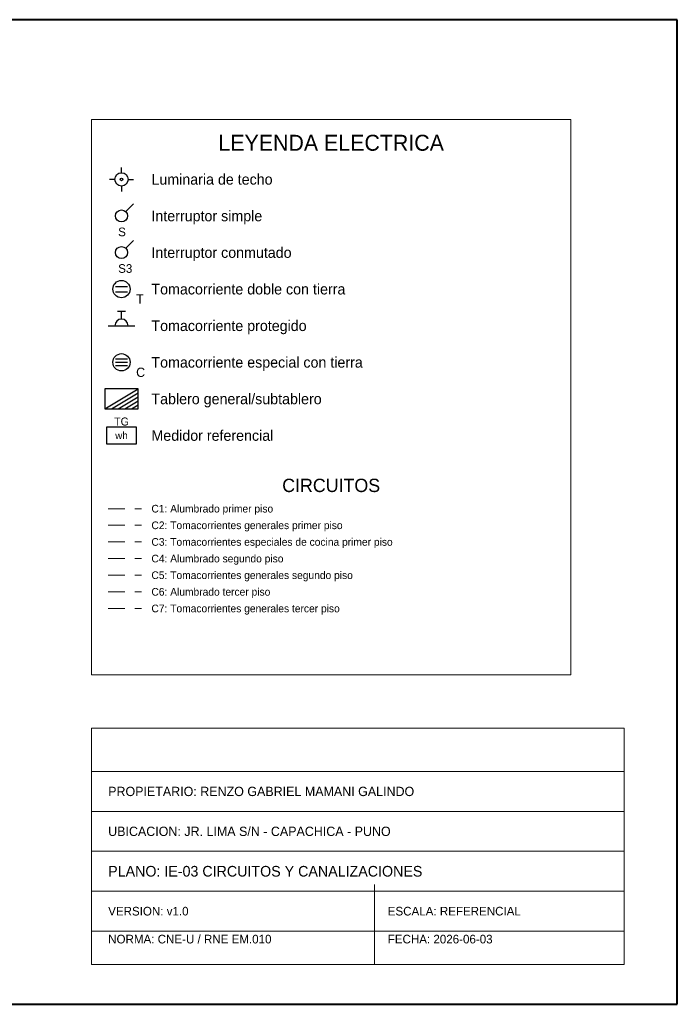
# Model space of a CAD drawing. Header units: metres. Extents: x -1 to 28.5, y -1 to 13.8.
# Tile 2 of 2: x 18.6 to 28.5, y -1 to 13.8. Entities that reach past the tile are written whole.
import ezdxf
from ezdxf.enums import TextEntityAlignment as Align

# ---------------------------------------------------------------- set-up
doc = ezdxf.new("R2010")
doc.units = ezdxf.units.M
doc.linetypes.add('DASHED', pattern=[0.4, 0.25, -0.15])
for name, color, linetype, lineweight, true_color in [('ELEC_CIRCUITO_C1', 7, 'DASHED', 20, 0xdc7d19), ('ELEC_CIRCUITO_C2', 7, 'DASHED', 20, 0x2355b4), ('ELEC_CIRCUITO_C3', 7, 'DASHED', 20, 0xc81e1e), ('ELEC_CIRCUITO_C4', 7, 'DASHED', 20, 0xdc7d19), ('ELEC_CIRCUITO_C5', 7, 'DASHED', 20, 0x2355b4), ('ELEC_CIRCUITO_C6', 7, 'DASHED', 20, 0xdc7d19), ('ELEC_CIRCUITO_C7', 7, 'DASHED', 20, 0x2355b4), ('ELEC_INTERRUPTORES', 7, 'CONTINUOUS', 25, 0xdc7d19), ('ELEC_LEYENDA', 7, 'CONTINUOUS', 18, 0x141414), ('ELEC_LUMINARIAS', 7, 'CONTINUOUS', 25, 0xdc7d19), ('ELEC_MEDIDOR', 7, 'CONTINUOUS', 25, 0x1e8246), ('ELEC_ROTULO', 7, 'CONTINUOUS', 20, 0x141414), ('ELEC_TABLEROS', 7, 'CONTINUOUS', 30, 0xc81e1e), ('ELEC_TOMACORRIENTES', 7, 'CONTINUOUS', 25, 0x2355b4), ('MARCO', 7, 'CONTINUOUS', 40, 0x141414)]:
    doc.layers.add(name, color=color, linetype=linetype, lineweight=lineweight, true_color=true_color)

msp = doc.modelspace()

# ---------------------------------------------------------------- linework, layer by layer
at = {"layer": 'ELEC_CIRCUITO_C1', "linetype": 'DASHED', "true_color": 0xdc7d19}
msp.add_line((19.95, 6.45), (20.45, 6.45), dxfattribs=at)
at = {"layer": 'ELEC_CIRCUITO_C2', "linetype": 'DASHED', "true_color": 0x2355b4}
msp.add_line((19.95, 6.2), (20.45, 6.2), dxfattribs=at)
at = {"layer": 'ELEC_CIRCUITO_C3', "linetype": 'DASHED', "true_color": 0xc81e1e}
msp.add_line((19.95, 5.95), (20.45, 5.95), dxfattribs=at)
at = {"layer": 'ELEC_CIRCUITO_C4', "linetype": 'DASHED', "true_color": 0xdc7d19}
msp.add_line((19.95, 5.7), (20.45, 5.7), dxfattribs=at)
at = {"layer": 'ELEC_CIRCUITO_C5', "linetype": 'DASHED', "true_color": 0x2355b4}
msp.add_line((19.95, 5.45), (20.45, 5.45), dxfattribs=at)
at = {"layer": 'ELEC_CIRCUITO_C6', "linetype": 'DASHED', "true_color": 0xdc7d19}
msp.add_line((19.95, 5.2), (20.45, 5.2), dxfattribs=at)
at = {"layer": 'ELEC_CIRCUITO_C7', "linetype": 'DASHED', "true_color": 0x2355b4}
msp.add_line((19.95, 4.95), (20.45, 4.95), dxfattribs=at)
at = {"layer": 'ELEC_INTERRUPTORES', "true_color": 0xdc7d19}
for p, q in [((20.21, 10.91), (20.33, 11.03)), ((20.21, 10.36), (20.33, 10.48))]:
    msp.add_line(p, q, dxfattribs=at)
for centre in [(20.15, 10.85), (20.15, 10.3)]:
    msp.add_circle(centre, 0.09, dxfattribs=at)
at = {"layer": 'ELEC_LEYENDA', "true_color": 0x141414}
for p, q in [((26.9, 12.3), (19.7, 12.3)), ((19.7, 12.3), (19.7, 3.95)), ((26.9, 3.95), (26.9, 12.3)), ((19.7, 3.95), (26.9, 3.95))]:
    msp.add_line(p, q, dxfattribs=at)
at = {"layer": 'ELEC_LUMINARIAS', "true_color": 0xdc7d19}
for p, q in [((20.15, 11.5), (20.15, 11.58)), ((20.05, 11.4), (19.97, 11.4)), ((20.25, 11.4), (20.33, 11.4)), ((20.15, 11.3), (20.15, 11.22))]:
    msp.add_line(p, q, dxfattribs=at)
for radius in [0.1, 0.02]:
    msp.add_circle((20.15, 11.4), radius, dxfattribs=at)
at = {"layer": 'ELEC_MEDIDOR', "true_color": 0x1e8246}
for p, q in [((20.375, 7.675), (19.925, 7.675)), ((19.925, 7.675), (19.925, 7.425)), ((20.375, 7.425), (20.375, 7.675)), ((19.925, 7.425), (20.375, 7.425))]:
    msp.add_line(p, q, dxfattribs=at)
at = {"layer": 'ELEC_ROTULO', "true_color": 0x141414}
for p, q in [((27.7, 3.15), (19.7, 3.15)), ((19.7, 3.15), (19.7, -0.4)), ((27.7, -0.4), (27.7, 3.15)), ((19.7, 2.5), (27.7, 2.5)), ((19.7, 1.9), (27.7, 1.9)), ((19.7, 1.3), (27.7, 1.3)), ((23.95, -0.4), (23.95, 0.8)), ((19.7, 0.7), (27.7, 0.7)), ((19.7, 0.1), (27.7, 0.1)), ((19.7, -0.4), (27.7, -0.4))]:
    msp.add_line(p, q, dxfattribs=at)
at = {"layer": 'ELEC_TABLEROS', "true_color": 0xc81e1e}
for p, q in [((20.4, 8.25), (19.9, 8.25)), ((19.9, 8.25), (19.9, 7.95)), ((19.9, 7.95), (20.4, 8.25)), ((20, 7.95), (20.4, 8.19)), ((20.4, 7.95), (20.4, 8.25)), ((20.4, 7.95), (20.4, 8.25)), ((20.1, 7.95), (20.4, 8.13)), ((20.2, 7.95), (20.4, 8.07)), ((20.3, 7.95), (20.4, 8.01)), ((19.9, 7.95), (20.4, 7.95)), ((19.9, 7.95), (20.4, 7.95))]:
    msp.add_line(p, q, dxfattribs=at)
at = {"layer": 'ELEC_TOMACORRIENTES', "true_color": 0x2355b4}
for p, q in [((20.06, 9.79), (20.24, 9.79)), ((20.06, 9.71), (20.24, 9.71)), ((20.09, 9.42), (20.21, 9.42)), ((20.15, 9.3), (20.15, 9.42)), ((19.95, 9.2), (20.35, 9.2))]:
    msp.add_line(p, q, dxfattribs=at)
at = {"layer": 'ELEC_TOMACORRIENTES', "true_color": 0xc81e1e}
for p, q in [((20.06, 8.7), (20.24, 8.7)), ((20.06, 8.65), (20.24, 8.65)), ((20.06, 8.6), (20.24, 8.6))]:
    msp.add_line(p, q, dxfattribs=at)
at = {"layer": 'ELEC_TOMACORRIENTES', "true_color": 0x2355b4}
msp.add_circle((20.15, 9.75), 0.13, dxfattribs=at)
at = {"layer": 'ELEC_TOMACORRIENTES', "true_color": 0xc81e1e}
msp.add_circle((20.15, 8.65), 0.13, dxfattribs=at)
at = {"layer": 'ELEC_TOMACORRIENTES', "true_color": 0x2355b4}
msp.add_arc((20.15, 9.2), 0.1, 0, 180, dxfattribs=at)
at = {"layer": 'MARCO', "true_color": 0x141414}
for p, q in [((28.5, 13.8), (-1, 13.8)), ((28.5, -1), (28.5, 13.8)), ((-1, -1), (28.5, -1))]:
    msp.add_line(p, q, dxfattribs=at)

# ---------------------------------------------------------------- texts
at = {"layer": 'ELEC_INTERRUPTORES'}
for s, p in [('S', (20.1, 10.61)), ('S3', (20.1, 10.06))]:
    msp.add_text(s, height=0.13, dxfattribs=at).set_placement(p, align=Align.MIDDLE_LEFT)
at = {"layer": 'ELEC_LEYENDA'}
for s, height, p in [('LEYENDA ELECTRICA', 0.24, (23.3, 11.95)), ('CIRCUITOS', 0.2, (23.3, 6.8))]:
    msp.add_text(s, height=height, dxfattribs=at).set_placement(p, align=Align.MIDDLE_CENTER)
for s, height, p in [('Luminaria de techo', 0.16, (20.6, 11.4)), ('Interruptor simple', 0.16, (20.6, 10.85)), ('Interruptor conmutado', 0.16, (20.6, 10.3)), ('Tomacorriente doble con tierra', 0.16, (20.6, 9.75)), ('Tomacorriente protegido', 0.16, (20.6, 9.2)), ('Tomacorriente especial con tierra', 0.16, (20.6, 8.65)), ('Tablero general/subtablero', 0.16, (20.6, 8.1)), ('Medidor referencial', 0.16, (20.6, 7.55)), ('C1: Alumbrado primer piso', 0.115, (20.6, 6.45)), ('C2: Tomacorrientes generales primer piso', 0.115, (20.6, 6.2)), ('C3: Tomacorrientes especiales de cocina primer piso', 0.115, (20.6, 5.95)), ('C4: Alumbrado segundo piso', 0.115, (20.6, 5.7)), ('C5: Tomacorrientes generales segundo piso', 0.115, (20.6, 5.45)), ('C6: Alumbrado tercer piso', 0.115, (20.6, 5.2)), ('C7: Tomacorrientes generales tercer piso', 0.115, (20.6, 4.95))]:
    msp.add_text(s, height=height, dxfattribs=at).set_placement(p, align=Align.MIDDLE_LEFT)
at = {"layer": 'ELEC_MEDIDOR'}
msp.add_text('wh', height=0.11, dxfattribs=at).set_placement((20.15, 7.55), align=Align.MIDDLE_CENTER)
at = {"layer": 'ELEC_ROTULO'}
for s, height, p in [('PROPIETARIO: RENZO GABRIEL MAMANI GALINDO', 0.14, (19.95, 2.2)), ('UBICACION: JR. LIMA S/N - CAPACHICA - PUNO', 0.14, (19.95, 1.6)), ('PLANO: IE-03 CIRCUITOS Y CANALIZACIONES', 0.16, (19.95, 1)), ('VERSION: v1.0', 0.13, (19.95, 0.4)), ('ESCALA: REFERENCIAL', 0.13, (24.15, 0.4)), ('NORMA: CNE-U / RNE EM.010', 0.13, (19.95, -0.02)), ('FECHA: 2026-06-03', 0.13, (24.15, -0.02))]:
    msp.add_text(s, height=height, dxfattribs=at).set_placement(p, align=Align.MIDDLE_LEFT)
at = {"layer": 'ELEC_TABLEROS'}
msp.add_text('TG', height=0.12, dxfattribs=at).set_placement((20.15, 7.76), align=Align.MIDDLE_CENTER)
at = {"layer": 'ELEC_TOMACORRIENTES'}
for s, p in [('T', (20.37, 9.6)), ('C', (20.37, 8.5))]:
    msp.add_text(s, height=0.14, dxfattribs=at).set_placement(p, align=Align.MIDDLE_LEFT)

doc.saveas('drawing.dxf')
